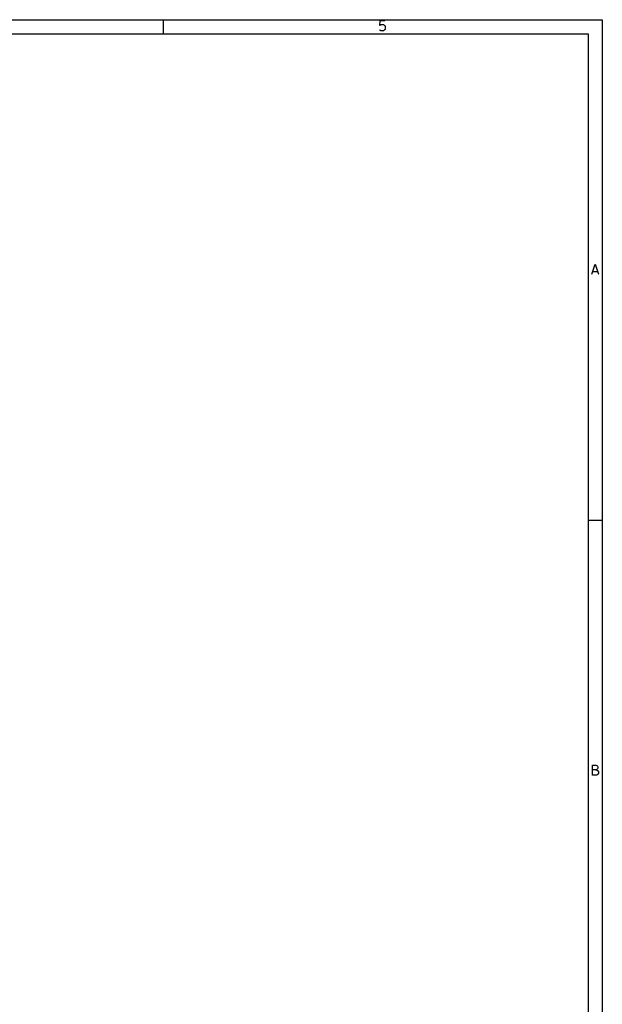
# Model space of a CAD drawing. Extents: x 10 to 287, y -200 to -10.
# Tile 11 of 11: x 213 to 287, y -134 to -10. Entities that reach past the tile are written whole.
import ezdxf

# ---------------------------------------------------------------- set-up
doc = ezdxf.new("R2010")
doc.units = 0
doc.header["$MEASUREMENT"] = 0
doc.layers.add('BLACK', color=250, linetype='CONTINUOUS')

msp = doc.modelspace()

# ---------------------------------------------------------------- linework, layer by layer
at = {"layer": 'BLACK'}
for p, q in [((10.16, -10.16), (286.842, -10.16)), ((231.445, -10.16), (231.445, -11.938)), ((258.803, -10.293), (258.743, -10.8978)), ((258.743, -10.8978), (258.803, -10.8373)), ((259.408, -10.293), (258.803, -10.293)), ((258.803, -10.8373), (258.924, -10.7769)), ((258.924, -10.7769), (259.226, -10.7769)), ((259.226, -10.7769), (259.347, -10.8373)), ((259.347, -10.8373), (259.408, -10.8978)), ((259.408, -10.8978), (259.468, -11.0188)), ((259.468, -11.0188), (259.468, -11.3211)), ((286.842, -10.16), (286.842, -199.847)), ((11.938, -11.938), (285.064, -11.938)), ((258.803, -11.5026), (258.743, -11.4421)), ((258.924, -11.563), (258.803, -11.5026)), ((259.226, -11.563), (258.924, -11.563)), ((259.347, -11.5026), (259.226, -11.563)), ((259.408, -11.4421), (259.347, -11.5026)), ((259.468, -11.3211), (259.408, -11.4421)), ((285.064, -11.938), (285.064, -198.069)), ((285.53, -42.297), (285.953, -41.027)), ((285.651, -41.9342), (286.256, -41.9342)), ((285.953, -41.027), (286.377, -42.297)), ((286.842, -73.3806), (285.064, -73.3806)), ((285.621, -105.518), (285.621, -104.248)), ((285.621, -104.248), (286.044, -104.248)), ((286.044, -104.248), (286.165, -104.308)), ((286.165, -104.308), (286.225, -104.369)), ((286.225, -104.369), (286.286, -104.49)), ((286.044, -104.852), (285.621, -104.852)), ((286.104, -105.518), (285.621, -105.518)), ((286.165, -104.792), (286.044, -104.852)), ((286.044, -104.852), (286.225, -104.913)), ((286.225, -105.457), (286.104, -105.518)), ((286.225, -104.731), (286.165, -104.792)), ((286.286, -104.611), (286.225, -104.731)), ((286.225, -104.913), (286.286, -104.973)), ((286.286, -105.397), (286.225, -105.457)), ((286.286, -104.49), (286.286, -104.611)), ((286.286, -104.973), (286.346, -105.094)), ((286.346, -105.276), (286.286, -105.397)), ((286.346, -105.094), (286.346, -105.276))]:
    msp.add_line(p, q, dxfattribs=at)

doc.saveas('drawing.dxf')
